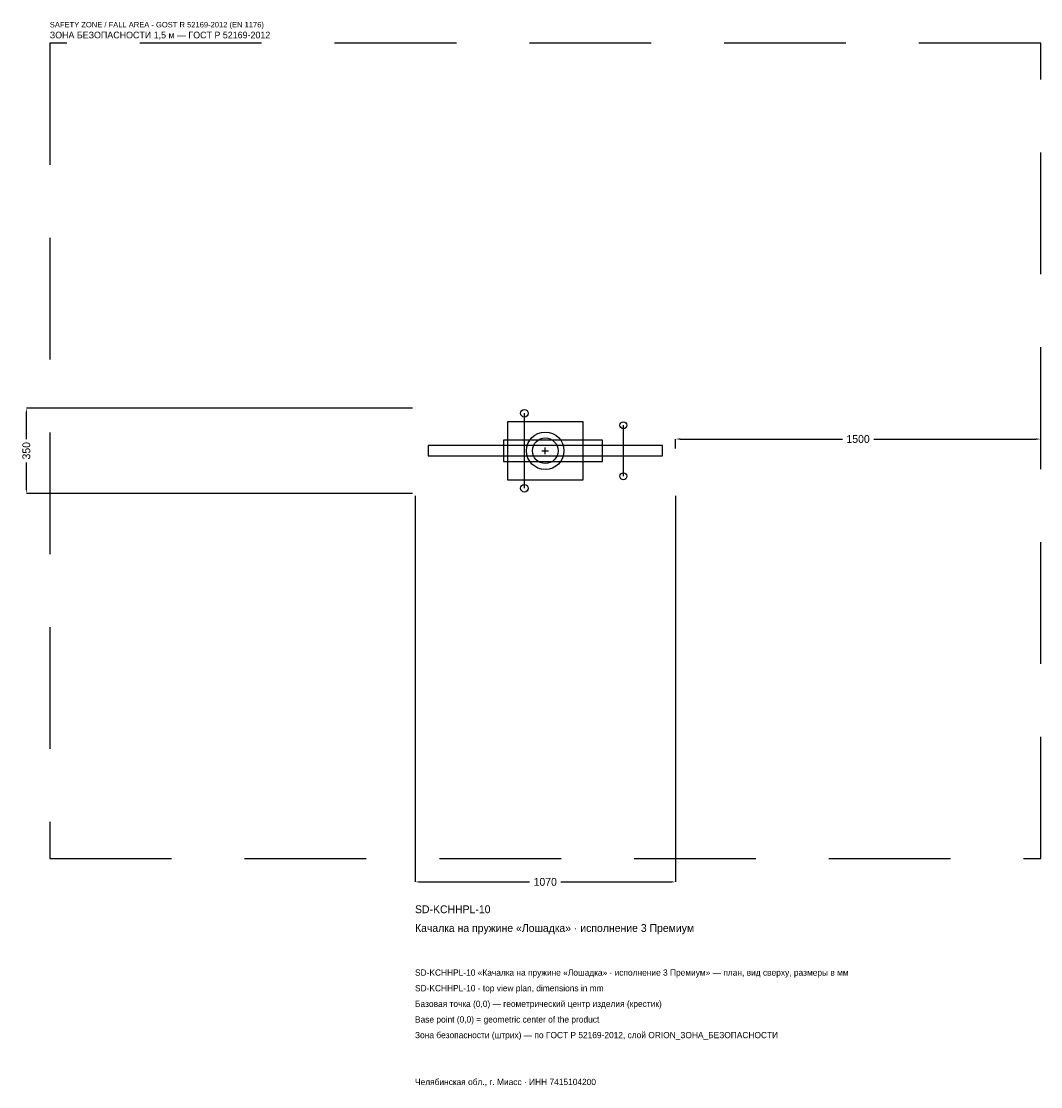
# Model space of a CAD drawing. Header units: metres. Extents: x -2152 to 2035, y -2613 to 1764.
import ezdxf

# ---------------------------------------------------------------- set-up
doc = ezdxf.new("R2010")
doc.units = ezdxf.units.M
doc.linetypes.add('DASHED', pattern=[800, 500, -300])
for name, color, linetype in [('ORION_ДАННЫЕ', 3, 'Continuous'), ('ORION_ЗОНА_БЕЗОПАСНОСТИ', 1, 'Continuous'), ('ORION_КОНТУР', 7, 'Continuous'), ('ORION_РАЗМЕРЫ', 8, 'Continuous')]:
    doc.layers.add(name, color=color, linetype=linetype)
doc.dimstyles.new('ORION', dxfattribs={"dimtxt": 32.1, "dimasz": 19.26, "dimexe": 1.25, "dimexo": 9.63, "dimtad": 1, "dimdec": 0, "dimcen": 2.5, "dimazin": 3, "dimtfac": 1, "dimtmove": 0, "dimatfit": 3, "dimarcsym": 0})

# ---------------------------------------------------------------- blocks, each defined once
blk = doc.blocks.new('_CLOSEDFILLED')
at = {"color": 0, "linetype": 'BYBLOCK'}
blk.add_solid([(-1, 0.16), (0, 0), (-1, -0.16)], dxfattribs=at)
blk = doc.blocks.new('*D1')
for p, q in [((-535, -184.63), (-535, -1771.3)), ((535, -184.63), (535, -1771.3)), ((-515.74, -1771.3), (-64.2, -1771.3)), ((64.2, -1771.3), (515.74, -1771.3))]:
    blk.add_line(p, q)
at = {"layer": 'Defpoints'}
for p in [(-535, -175), (535, -175), (-535, -1771.3)]:
    blk.add_point(p, dxfattribs=at)
at = {"layer": 'ORION_РАЗМЕРЫ', "xscale": 19.26, "yscale": 19.26, "rotation": 180}
blk.add_blockref('_CLOSEDFILLED', (-535, -1771.3), dxfattribs=at)
at = {"layer": 'ORION_РАЗМЕРЫ', "xscale": 19.26, "yscale": 19.26}
blk.add_blockref('_CLOSEDFILLED', (535, -1771.3), dxfattribs=at)
at = {"layer": 'ORION_РАЗМЕРЫ', "insert": (0, -1771.3), "char_height": 32.1, "attachment_point": 5}
blk.add_mtext('1070', dxfattribs=at)
blk = doc.blocks.new('*D2')
for p, q in [((-544.63, 175), (-2131.3, 175)), ((-2131.3, 48.15), (-2131.3, 155.74)), ((-2131.3, -155.74), (-2131.3, -48.15)), ((-544.63, -175), (-2131.3, -175))]:
    blk.add_line(p, q)
at = {"layer": 'Defpoints'}
for p in [(-535, 175), (-2131.3, -175), (-535, -175)]:
    blk.add_point(p, dxfattribs=at)
at = {"layer": 'ORION_РАЗМЕРЫ', "xscale": 19.26, "yscale": 19.26}
for p, rotation in [((-2131.3, 175), 90), ((-2131.3, -175), 270)]:
    blk.add_blockref('_CLOSEDFILLED', p, dxfattribs=dict(at, rotation=rotation))
at = {"layer": 'ORION_РАЗМЕРЫ', "insert": (-2131.3, 0), "char_height": 32.1, "attachment_point": 5, "rotation": 90}
blk.add_mtext('350', dxfattribs=at)
blk = doc.blocks.new('*D3')
for p, q in [((535, 9.63), (535, 48.15)), ((554.26, 48.15), (1220.8, 48.15)), ((1349.2, 48.15), (2015.74, 48.15)), ((2035, 9.63), (2035, 48.15))]:
    blk.add_line(p, q)
at = {"layer": 'Defpoints'}
for p in [(535, 48.15), (535, 0), (2035, 0)]:
    blk.add_point(p, dxfattribs=at)
at = {"layer": 'ORION_РАЗМЕРЫ', "xscale": 19.26, "yscale": 19.26, "rotation": 180}
blk.add_blockref('_CLOSEDFILLED', (535, 48.15), dxfattribs=at)
at = {"layer": 'ORION_РАЗМЕРЫ', "xscale": 19.26, "yscale": 19.26}
blk.add_blockref('_CLOSEDFILLED', (2035, 48.15), dxfattribs=at)
at = {"layer": 'ORION_РАЗМЕРЫ', "insert": (1285, 48.15), "char_height": 32.1, "attachment_point": 5}
blk.add_mtext('1500', dxfattribs=at)
blk = doc.blocks.new('ОРИОН SD-KCHHPL-10 Качалка на пружине Лошадка · исполнение 3 Премиум')
at = {"layer": 'ORION_ЗОНА_БЕЗОПАСНОСТИ', "linetype": 'DASHED'}
blk.add_lwpolyline([(-2035, -1675), (2035, -1675), (2035, 1675), (-2035, 1675)], close=True, dxfattribs=at)
at = {"layer": 'ORION_КОНТУР'}
for p, q in [((-85.6, -154), (-85.6, 154)), ((321, -105), (321, 105))]:
    blk.add_line(p, q, dxfattribs=at)
for points in [[(-155.15, -119), (155.15, -119), (155.15, 119), (-155.15, 119)], [(-481.5, -21), (481.5, -21), (481.5, 21), (-481.5, 21)], [(-171.2, -43.75), (235.4, -43.75), (235.4, 43.75), (-171.2, 43.75)]]:
    blk.add_lwpolyline(points, close=True, dxfattribs=at)
for centre, radius in [((-85.6, 154), 15.75), ((321, 105), 14), ((0, 0), 77), ((0, 0), 52.5), ((321, -105), 14), ((-85.6, -154), 15.75)]:
    blk.add_circle(centre, radius, dxfattribs=at)
at = {"layer": 'ORION_РАЗМЕРЫ'}
for p, q in [((-14, 0), (14, 0)), ((0, -14), (0, 14))]:
    blk.add_line(p, q, dxfattribs=at)
at = {"layer": 'ORION_ДАННЫЕ'}
for tag, p in [('АРТИКУЛ', (-535, -1899.7)), ('НАИМЕНОВАНИЕ', (-535, -1976.74))]:
    blk.add_attdef(tag, p, '', height=32.1, dxfattribs=at)
at = {"layer": 'ORION_ДАННЫЕ', "flags": 1}
for tag, p in [('ПРОИЗВОДИТЕЛЬ', (-535, -2053.78)), ('ТЕЛЕФОН', (-535, -2130.82)), ('САЙТ', (-535, -2284.9)), ('АДРЕС', (-535, -2361.94)), ('РЕКВИЗИТЫ', (-535, -2438.98)), ('ГАБАРИТЫ', (-535, -2516.02)), ('ЗОНА_БЕЗОПАСНОСТИ', (-535, -2593.06))]:
    blk.add_attdef(tag, p, '', height=32.1, dxfattribs=at)
at = {"layer": 'ORION_ЗОНА_БЕЗОПАСНОСТИ', "color": 1}
for s, height, p in [('SAFETY ZONE / FALL AREA - GOST R 52169-2012 (EN 1176)', 22.47, (-2035, 1739.2)), ('ЗОНА БЕЗОПАСНОСТИ 1,5 м — ГОСТ Р 52169-2012', 27.285, (-2035, 1694.26))]:
    blk.add_text(s, height=height, dxfattribs=at).set_placement(p)
at = {"layer": 'ORION_РАЗМЕРЫ'}
dim = blk.add_linear_dim(base=(-2131.3, -175), p1=(-535, -175), p2=(-535, 175), angle=90, dimstyle='ORION', dxfattribs=at)
dim.commit()
dim.dimension.update_dxf_attribs({"geometry": '*D2', "text_midpoint": (-2131.3, 0)})
for base, p1, p2, picture, middle in [((535, 48.15), (535, 0), (2035, 0), '*D3', (1285, 48.15)), ((-535, -1771.3), (-535, -175), (535, -175), '*D1', (0, -1771.3))]:
    dim = blk.add_linear_dim(base=base, p1=p1, p2=p2, dimstyle='ORION', dxfattribs=at)
    dim.commit()
    dim.dimension.update_dxf_attribs({"geometry": picture, "text_midpoint": middle})

msp = doc.modelspace()

# ---------------------------------------------------------------- block references
msp.add_blockref('ОРИОН SD-KCHHPL-10 Качалка на пружине Лошадка · исполнение 3 Премиум', (0, 0)).add_auto_attribs({'АРТИКУЛ': 'SD-KCHHPL-10', 'НАИМЕНОВАНИЕ': 'Качалка на пружине «Лошадка» · исполнение 3 Премиум'})

# ---------------------------------------------------------------- texts
at = {"layer": 'ORION_ДАННЫЕ', "color": 3}
for s, p in [('SD-KCHHPL-10 «Качалка на пружине «Лошадка» · исполнение 3 Премиум» — план, вид сверху, размеры в мм', (-535, -2156.5)), ('SD-KCHHPL-10 - top view plan, dimensions in mm', (-535, -2220.7)), ('Челябинская обл., г. Миасс · ИНН 7415104200', (-535, -2605.9))]:
    msp.add_text(s, height=25.68, dxfattribs=at).set_placement(p)
at = {"layer": 'ORION_ДАННЫЕ', "color": 7}
for s, p in [('Базовая точка (0,0) — геометрический центр изделия (крестик)', (-535, -2284.9)), ('Base point (0,0) = geometric center of the product', (-535, -2349.1))]:
    msp.add_text(s, height=25.68, dxfattribs=at).set_placement(p)
at = {"layer": 'ORION_ДАННЫЕ', "color": 1}
msp.add_text('Зона безопасности (штрих) — по ГОСТ Р 52169-2012, слой ORION_ЗОНА_БЕЗОПАСНОСТИ', height=25.68, dxfattribs=at).set_placement((-535, -2413.3))

doc.saveas('drawing.dxf')
